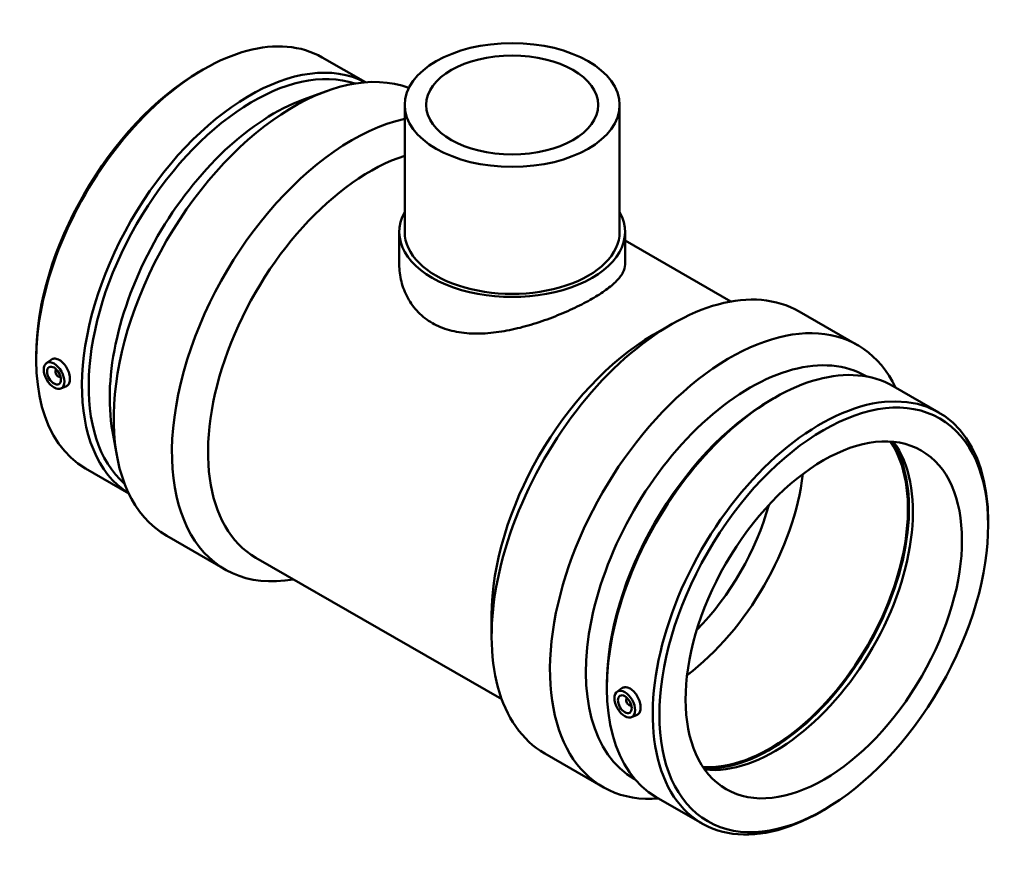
# Model space of a CAD drawing. Header units: millimetres. Extents: x -381 to 1578, y -262 to 1253.
# Tile 7 of 7: x 1075 to 1578, y 823 to 1253. Entities that reach past the tile are written whole.
import ezdxf

# ---------------------------------------------------------------- set-up
doc = ezdxf.new("R2010")
doc.units = ezdxf.units.MM
doc.layers.add('Visible (ANSI)', color=7, linetype='Continuous', lineweight=50)

msp = doc.modelspace()

# ---------------------------------------------------------------- linework, layer by layer
at = {"layer": 'Visible (ANSI)'}
for p, q in [((1229.486, 1233.255), (1251.576, 1220.534)), ((1166.88, 1226.119), (1168.589, 1227.111)), ((1219.941, 1211.766), (1231.628, 1216.027)), ((1271.657, 1208.932), (1271.657, 1143.937)), ((1381.657, 1208.932), (1381.657, 1143.937)), ((1268.907, 1143.937), (1268.907, 1127.278)), ((1384.407, 1143.937), (1384.407, 1127.278)), ((1384.407, 1139.524), (1438.551, 1108.345)), ((1473.56, 1103.243), (1503.398, 1086.061)), ((1398.887, 1091.303), (1408.079, 1096.638)), ((1083.103, 1080.639), (1083.103, 1078.662)), ((1088.283, 1076.787), (1090.759, 1078.59)), ((1093.375, 1073.389), (1093.549, 1073.489)), ((1095.371, 1069.922), (1095.545, 1070.023)), ((1507.846, 1070.157), (1508.211, 1069.947)), ((1095.754, 1063.813), (1098.58, 1065.059)), ((1521.521, 1065.083), (1544.959, 1051.586)), ((1458.915, 1057.947), (1460.624, 1058.94)), ((1122.15, 1041.951), (1124.331, 1029.703)), ((1108.356, 1022.909), (1130.446, 1010.188)), ((1570.212, 993.856), (1570.212, 995.832)), ((1149.917, 988.434), (1179.755, 971.251)), ((1195.495, 977.246), (1321.328, 904.784)), ((1316.159, 947.643), (1316.159, 937.015)), ((1375.138, 912.467), (1375.138, 910.491)), ((1380.318, 908.615), (1382.794, 910.418)), ((1385.584, 905.317), (1385.41, 905.217)), ((1387.58, 901.851), (1387.406, 901.75)), ((1387.789, 895.641), (1390.615, 896.887)), ((1343.312, 877.065), (1373.151, 859.882)), ((1389.138, 864.018), (1389.504, 863.808)), ((1400.391, 854.737), (1423.829, 841.24)), ((1486.435, 848.376), (1484.726, 847.383))]:
    msp.add_line(p, q, dxfattribs=at)
for centre, major_axis, ratio, start_param, end_param in [((1168.921, 1128.082), (60.565, 105.173), 0.5780931, 0, 3.1415927), ((1192.359, 1114.585), (60.565, 105.173), 0.5780931, 0.0228235, 3.1187692), ((1194.075, 1113.597), (59.354, 103.069), 0.5780931, 0.1140165, 3.0275762), ((1215.041, 1101.523), (65.124, 113.089), 0.5780931, 0.0935298, 3.1415927), ((1167.205, 1129.07), (-59.354, -103.069), 0.5780931, 3.9289245, 5.4958534), ((1204.823, 1107.407), (-59.354, -103.069), 0.5780931, 3.7443196, 5.6804584), ((1244.879, 1084.341), (-65.124, -113.089), 0.5780931, 3.6306241, 6.7342121), ((1254.107, 1079.027), (-58.611, -101.78), 0.5780931, 3.7121212, 6.2831853), ((1326.657, 1143.937), (57.75, 0), 0.5758617, 2.831748, 6.5930299), ((1326.657, 1143.937), (-55, 0), 0.5758617, 0, 3.1415927), ((1408.436, 990.154), (65.124, 113.089), 0.5780931, 0, 3.1415927), ((1438.274, 972.972), (65.124, 113.089), 0.5780931, 5.9068018, 9.8011614), ((1399.208, 995.468), (-58.611, -101.78), 0.5780931, 3.9289245, 5.4958534), ((1448.492, 967.088), (59.354, 103.069), 0.5780931, 0, 3.1415927), ((1460.956, 959.91), (60.565, 105.173), 0.5780931, 0, 3.1415927), ((1094.373, 1071.655), (0.998, -1.733), 0.5780931, 2.9593736, 6.4654043), ((1096.494, 1072.877), (-2.495, 4.333), 0.5780931, 1.0101133, 1.1664938), ((1096.494, 1072.877), (-2.495, 4.333), 0.5780931, 1.9750988, 2.1314794), ((1484.394, 946.413), (60.565, 105.173), 0.5780931, 5.4958534, 10.2121098), ((1459.24, 960.898), (-59.354, -103.069), 0.5780931, 3.9289245, 5.4958534), ((1458.463, 961.346), (-49.903, -86.658), 0.5780931, 0.2795633, 2.8620293), ((1458.463, 961.346), (-50.277, -87.308), 0.5780931, 0.2915248, 2.8500678), ((1460.956, 959.91), (-49.903, -86.658), 0.5780931, 0.2537669, 2.8878258), ((1405.5, 991.845), (49.903, 86.658), 0.5780931, 4.0765058, 5.3482722), ((1398.429, 995.917), (44.913, 77.993), 0.5780931, 4.2898446, 5.1349333), ((1386.408, 903.484), (0.998, -1.733), 0.5780931, 2.9593736, 6.4654043), ((1388.529, 904.705), (2.495, -4.333), 0.5780931, 4.1517059, 4.3080865), ((1388.529, 904.705), (2.495, -4.333), 0.5780931, 5.1166915, 5.273072)]:
    msp.add_ellipse(centre, major_axis=major_axis, ratio=ratio, start_param=start_param, end_param=end_param, dxfattribs=at)
for centre, major_axis, ratio in [((1326.657, 1208.932), (-55, 0), 0.5758617), ((1326.657, 1208.932), (-44, 0), 0.5758617), ((1092.252, 1070.434), (3.743, -6.499), 0.5780931), ((1092.252, 1070.434), (2.495, -4.333), 0.5780931), ((1486.11, 945.425), (-59.354, -103.069), 0.5780931), ((1486.11, 945.425), (-49.903, -86.658), 0.5780931), ((1384.287, 902.262), (3.743, -6.499), 0.5780931), ((1384.287, 902.262), (2.495, -4.333), 0.5780931)]:
    msp.add_ellipse(centre, major_axis=major_axis, ratio=ratio, dxfattribs=at)
for points, knots in [([(1384.407, 1127.278), (1384.407, 1125.987), (1384.071, 1124.638), (1382.64, 1121.84), (1381.544, 1120.389), (1378.624, 1117.412), (1376.795, 1115.881), (1372.535, 1112.804), (1370.104, 1111.256), (1364.882, 1108.249), (1361.941, 1106.703), (1355.57, 1103.659), (1352.14, 1102.161), (1345.023, 1099.358), (1341.329, 1098.051), (1333.933, 1095.765), (1330.229, 1094.787), (1323.077, 1093.254), (1319.37, 1092.643), (1311.977, 1091.93), (1308.289, 1091.83), (1301.181, 1092.276), (1297.754, 1092.825), (1291.383, 1094.605), (1288.439, 1095.836), (1283.205, 1098.851), (1280.772, 1100.715), (1276.514, 1105.056), (1274.689, 1107.532), (1271.772, 1112.858), (1270.678, 1115.713), (1269.245, 1121.508), (1268.907, 1124.448), (1268.907, 1127.278)], [4.4419591, 4.4419591, 4.4419591, 4.4419591, 5.5496441, 5.5496441, 6.6573291, 6.6573291, 7.7650141, 7.7650141, 8.8726991, 8.8726991, 9.9803841, 9.9803841, 11.0880691, 11.0880691, 12.1957541, 12.1957541, 13.3034391, 13.3034391, 14.4139289, 14.4139289, 15.5244186, 15.5244186, 16.6349084, 16.6349084, 17.7453982, 17.7453982, 18.855888, 18.855888, 19.9663778, 19.9663778, 21.0768676, 21.0768676, 22.1873573, 22.1873573, 22.1873573, 22.1873573]), ([(1090.759, 1078.589), (1090.837, 1078.646), (1090.917, 1078.699), (1091.512, 1079.047), (1092.158, 1079.197), (1093.555, 1079.088), (1094.306, 1078.828), (1095.001, 1078.427)], [4.08278841, 4.08278841, 4.08278841, 4.08278841, 4.12981629, 4.12981629, 4.4249124, 4.4249124, 4.72000851, 4.72000851, 4.72000851, 4.72000851]), ([(1095.001, 1078.427), (1095.697, 1078.026), (1096.429, 1077.432), (1097.758, 1075.972), (1098.356, 1075.106), (1099.291, 1073.377), (1099.692, 1072.398), (1100.221, 1070.477), (1100.35, 1069.534), (1100.35, 1067.927), (1100.221, 1067.155), (1099.692, 1065.92), (1099.291, 1065.458), (1098.746, 1065.138), (1098.664, 1065.097), (1098.579, 1065.06)], [0, 0, 0, 0, 0.2950961, 0.2950961, 0.5901922, 0.5901922, 0.8850972, 0.8850972, 1.1800021, 1.1800021, 1.4749071, 1.4749071, 1.769812, 1.769812, 1.8189653, 1.8189653, 1.8189653, 1.8189653]), ([(1382.794, 910.417), (1382.872, 910.475), (1382.952, 910.527), (1383.547, 910.875), (1384.193, 911.025), (1385.59, 910.916), (1386.341, 910.656), (1387.732, 909.855), (1388.464, 909.261), (1389.793, 907.8), (1390.391, 906.934), (1391.326, 905.205), (1391.727, 904.226), (1392.256, 902.305), (1392.385, 901.362), (1392.385, 899.755), (1392.256, 898.983), (1391.727, 897.749), (1391.326, 897.286), (1390.781, 896.967), (1390.699, 896.925), (1390.614, 896.888)], [1.7227842, 1.7227842, 1.7227842, 1.7227842, 1.769812, 1.769812, 2.0649081, 2.0649081, 2.3600043, 2.3600043, 2.6551004, 2.6551004, 2.9501965, 2.9501965, 3.2451014, 3.2451014, 3.5400064, 3.5400064, 3.8349113, 3.8349113, 4.1298163, 4.1298163, 4.1789695, 4.1789695, 4.1789695, 4.1789695])]:
    msp.add_open_spline(points, degree=3, knots=knots, dxfattribs=at)

doc.saveas('drawing.dxf')
